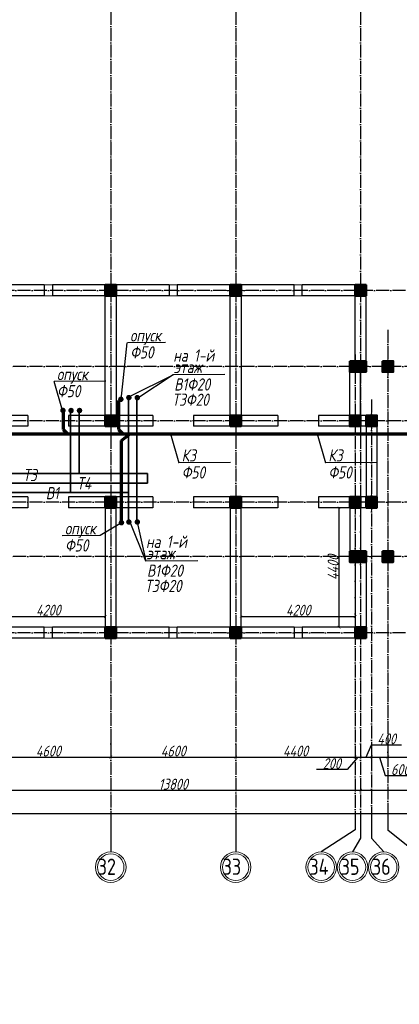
# Model space of a CAD drawing. Extents: x -4445 to 1909585, y 1860 to 289234.
# Tile 16 of 110: x 256287 to 270265, y 191713 to 227954. Entities that reach past the tile are written whole.
import ezdxf

# ---------------------------------------------------------------- set-up
doc = ezdxf.new("R2010")
doc.units = 0
doc.header["$LTSCALE"] = 0.5
doc.header["$MEASUREMENT"] = 0
doc.header["$PDMODE"] = 34
doc.header["$PDSIZE"] = 3
doc.linetypes.add('ACAD_ISO04W100', pattern=[30, 24, -3, 0, -3])
doc.layers.get('0').update_dxf_attribs({"linetype": 'CONTINUOUS', "lineweight": 18})
doc.layers.get('DEFPOINTS').update_dxf_attribs({"color": 2, "linetype": 'CONTINUOUS', "lineweight": 13})
doc.layers.add('kolonn', color=7, linetype='CONTINUOUS')
doc.layers.add('os', color=3, linetype='CONTINUOUS')
for name, color, linetype, lineweight in [('В1', 5, 'CONTINUOUS', 35), ('К1', 24, 'бытовая канализация', 70), ('Т3', 1, 'CONTINUOUS', 35), ('Т4', 6, 'CONTINUOUS', 35)]:
    doc.layers.add(name, color=color, linetype=linetype, lineweight=lineweight)
doc.styles.add('GOST', font='isocpeur.ttf')
doc.styles.add('Isocpeur', font='isocpeui.ttf', dxfattribs={"height": 250})
doc.styles.get("Standard").update_dxf_attribs({"font": 'spds.shx', "oblique": 15})
doc.styles.add('style1', font='isocpeui.ttf', dxfattribs={"height": 80})
doc.linetypes.add('бытовая канализация', pattern='A,5,-0.5,["К1",Standard,S=0.7,R=0,X=0,Y=-0.35],-2', length=7.5)
doc.dimstyles.new('ISO-25', dxfattribs={"dimtxt": 400, "dimasz": 100, "dimexe": 50, "dimexo": 50, "dimgap": 20, "dimtad": 1, "dimdec": 0, "dimtxsty": 'Standard', "dimblk": 'ARCHTICK', "dimcen": 20, "dimclrd": 1, "dimclre": 1, "dimadec": 0, "dimazin": 0, "dimtfac": 1, "dimtdec": 0, "dimtmove": 0, "dimatfit": 3, "dimldrblk": 'ARCHTICK', "dimfxl": 1, "dimarcsym": 0})

# ---------------------------------------------------------------- blocks, each defined once
blk = doc.blocks.new('ghsdd')
at = {"ltscale": 50}
h = blk.add_hatch(color=256, dxfattribs=at)
h.paths.add_polyline_path([(0, 200), (-200, 200), (-200, 0), (0, 0)])
h.paths.add_polyline_path([(200, 0), (200, 200), (0, 200), (0, 0)])
h.paths.add_polyline_path([(0, 0), (-200, 0), (-200, -200), (0, -200)])
h.paths.add_polyline_path([(0, 0), (0, -200), (200, -200), (200, 0)])
at = {"lineweight": 0}
for p, q in [((0, -374), (0, 374)), ((-374, 0), (374, 0))]:
    blk.add_line(p, q, dxfattribs=at)
at = {"lineweight": 50, "ltscale": 50}
blk.add_lwpolyline([(200, 200), (200, -200), (-200, -200), (-200, 200), (200, 200)], dxfattribs=at)
blk = doc.blocks.new('_ArchTick')
at = {"color": 0, "linetype": 'ByBlock', "const_width": 0.15}
blk.add_lwpolyline([(-0.5, -0.5), (0.5, 0.5)], dxfattribs=at)
blk = doc.blocks.new('*D2919')
at = {"color": 1, "lineweight": -2, "transparency": 16777216}
for p, q in [((255040, 201541), (255040, 200763)), ((259640, 201374), (259640, 200763)), ((255040, 200813), (259640, 200813))]:
    blk.add_line(p, q, dxfattribs=at)
at = {"layer": 'DEFPOINTS', "color": 0, "transparency": 16777216}
for p in [(255040, 201591), (259640, 201424), (259640, 200813)]:
    blk.add_point(p, dxfattribs=at)
at = {"color": 1, "lineweight": -2, "transparency": 16777216, "xscale": 100, "yscale": 100, "zscale": 100, "rotation": 180}
blk.add_blockref('_ArchTick', (255040, 200813), dxfattribs=at)
at = {"color": 1, "lineweight": -2, "transparency": 16777216, "xscale": 100, "yscale": 100, "zscale": 100}
blk.add_blockref('_ArchTick', (259640, 200813), dxfattribs=at)
at = {"color": 0, "transparency": 16777216, "insert": (257340, 201033), "char_height": 400, "attachment_point": 5}
blk.add_mtext('4600', dxfattribs=at)
blk = doc.blocks.new('*D2920')
at = {"color": 1, "lineweight": -2, "transparency": 16777216}
for p, q in [((259640, 201374), (259640, 200763)), ((264240, 201318), (264240, 200763)), ((259640, 200813), (264240, 200813))]:
    blk.add_line(p, q, dxfattribs=at)
at = {"layer": 'DEFPOINTS', "color": 0, "transparency": 16777216}
for p in [(259640, 201424), (264240, 201368), (264240, 200813)]:
    blk.add_point(p, dxfattribs=at)
at = {"color": 1, "lineweight": -2, "transparency": 16777216, "xscale": 100, "yscale": 100, "zscale": 100, "rotation": 180}
blk.add_blockref('_ArchTick', (259640, 200813), dxfattribs=at)
at = {"color": 1, "lineweight": -2, "transparency": 16777216, "xscale": 100, "yscale": 100, "zscale": 100}
blk.add_blockref('_ArchTick', (264240, 200813), dxfattribs=at)
at = {"color": 0, "transparency": 16777216, "insert": (261940, 201033), "char_height": 400, "attachment_point": 5}
blk.add_mtext('4600', dxfattribs=at)
blk = doc.blocks.new('*D2921')
at = {"color": 1, "lineweight": -2, "transparency": 16777216}
for p, q in [((264240, 201318), (264240, 200763)), ((268640, 201235), (268640, 200763)), ((264240, 200813), (268640, 200813))]:
    blk.add_line(p, q, dxfattribs=at)
at = {"layer": 'DEFPOINTS', "color": 0, "transparency": 16777216}
for p in [(264240, 201368), (268640, 201285), (268640, 200813)]:
    blk.add_point(p, dxfattribs=at)
at = {"color": 1, "lineweight": -2, "transparency": 16777216, "xscale": 100, "yscale": 100, "zscale": 100, "rotation": 180}
blk.add_blockref('_ArchTick', (264240, 200813), dxfattribs=at)
at = {"color": 1, "lineweight": -2, "transparency": 16777216, "xscale": 100, "yscale": 100, "zscale": 100}
blk.add_blockref('_ArchTick', (268640, 200813), dxfattribs=at)
at = {"color": 0, "transparency": 16777216, "insert": (266440, 201033), "char_height": 400, "attachment_point": 5}
blk.add_mtext('4400', dxfattribs=at)
blk = doc.blocks.new('*D2922')
at = {"color": 1, "lineweight": -2, "transparency": 16777216}
for p, q in [((268640, 201235), (268640, 200763)), ((268840, 201264), (268840, 200763)), ((268740, 200813), (268346, 200353)), ((268640, 200813), (268840, 200813)), ((268346, 200353), (267210, 200353))]:
    blk.add_line(p, q, dxfattribs=at)
at = {"layer": 'DEFPOINTS', "color": 0, "transparency": 16777216}
for p in [(268640, 201285), (268840, 201314), (268840, 200813)]:
    blk.add_point(p, dxfattribs=at)
at = {"color": 1, "lineweight": -2, "transparency": 16777216, "xscale": 100, "yscale": 100, "zscale": 100, "rotation": 180}
blk.add_blockref('_ArchTick', (268640, 200813), dxfattribs=at)
at = {"color": 1, "lineweight": -2, "transparency": 16777216, "xscale": 100, "yscale": 100, "zscale": 100}
blk.add_blockref('_ArchTick', (268840, 200813), dxfattribs=at)
at = {"color": 0, "transparency": 16777216, "insert": (267778, 200573), "char_height": 400, "attachment_point": 5}
blk.add_mtext('200', dxfattribs=at)
blk = doc.blocks.new('*D2923')
at = {"color": 1, "lineweight": -2, "transparency": 16777216}
for p, q in [((268840, 201264), (268840, 200763)), ((269040, 200813), (269244, 201262)), ((269240, 201307), (269240, 200763)), ((269244, 201262), (270344, 201262)), ((268840, 200813), (269240, 200813))]:
    blk.add_line(p, q, dxfattribs=at)
at = {"layer": 'DEFPOINTS', "color": 0, "transparency": 16777216}
for p in [(268840, 201314), (269240, 201357), (269240, 200813)]:
    blk.add_point(p, dxfattribs=at)
at = {"color": 1, "lineweight": -2, "transparency": 16777216, "xscale": 100, "yscale": 100, "zscale": 100, "rotation": 180}
blk.add_blockref('_ArchTick', (268840, 200813), dxfattribs=at)
at = {"color": 1, "lineweight": -2, "transparency": 16777216, "xscale": 100, "yscale": 100, "zscale": 100}
blk.add_blockref('_ArchTick', (269240, 200813), dxfattribs=at)
at = {"color": 0, "transparency": 16777216, "insert": (269794, 201482), "char_height": 400, "attachment_point": 5}
blk.add_mtext('400', dxfattribs=at)
blk = doc.blocks.new('*D2924')
at = {"color": 1, "lineweight": -2, "transparency": 16777216}
for p, q in [((269240, 201307), (269240, 200763)), ((269840, 201336), (269840, 200763)), ((269240, 200813), (269840, 200813)), ((269540, 200813), (269744, 200133)), ((269744, 200133), (270846, 200133))]:
    blk.add_line(p, q, dxfattribs=at)
at = {"layer": 'DEFPOINTS', "color": 0, "transparency": 16777216}
for p in [(269240, 201357), (269840, 201386), (269840, 200813)]:
    blk.add_point(p, dxfattribs=at)
at = {"color": 1, "lineweight": -2, "transparency": 16777216, "xscale": 100, "yscale": 100, "zscale": 100, "rotation": 180}
blk.add_blockref('_ArchTick', (269240, 200813), dxfattribs=at)
at = {"color": 1, "lineweight": -2, "transparency": 16777216, "xscale": 100, "yscale": 100, "zscale": 100}
blk.add_blockref('_ArchTick', (269840, 200813), dxfattribs=at)
at = {"color": 0, "transparency": 16777216, "insert": (270295, 200353), "char_height": 400, "attachment_point": 5}
blk.add_mtext('600', dxfattribs=at)
blk = doc.blocks.new('*D2925')
at = {"color": 1, "lineweight": -2, "transparency": 16777216}
for p, q in [((269840, 201336), (269840, 200763)), ((276840, 201360), (276840, 200763)), ((269840, 200813), (276840, 200813))]:
    blk.add_line(p, q, dxfattribs=at)
at = {"layer": 'DEFPOINTS', "color": 0, "transparency": 16777216}
for p in [(269840, 201386), (276840, 201410), (276840, 200813)]:
    blk.add_point(p, dxfattribs=at)
at = {"color": 1, "lineweight": -2, "transparency": 16777216, "xscale": 100, "yscale": 100, "zscale": 100, "rotation": 180}
blk.add_blockref('_ArchTick', (269840, 200813), dxfattribs=at)
at = {"color": 1, "lineweight": -2, "transparency": 16777216, "xscale": 100, "yscale": 100, "zscale": 100}
blk.add_blockref('_ArchTick', (276840, 200813), dxfattribs=at)
at = {"color": 0, "transparency": 16777216, "insert": (273340, 201033), "char_height": 400, "attachment_point": 5}
blk.add_mtext('7000', dxfattribs=at)
blk = doc.blocks.new('*D3000')
at = {"color": 1, "lineweight": -2, "transparency": 16777216}
for p, q in [((255040, 200005), (255040, 199545)), ((268840, 199906), (268840, 199545)), ((255040, 199595), (268840, 199595))]:
    blk.add_line(p, q, dxfattribs=at)
at = {"layer": 'DEFPOINTS', "color": 0, "transparency": 16777216}
for p in [(255040, 200055), (268840, 199956), (268840, 199595)]:
    blk.add_point(p, dxfattribs=at)
at = {"color": 1, "lineweight": -2, "transparency": 16777216, "xscale": 100, "yscale": 100, "zscale": 100, "rotation": 180}
blk.add_blockref('_ArchTick', (255040, 199595), dxfattribs=at)
at = {"color": 1, "lineweight": -2, "transparency": 16777216, "xscale": 100, "yscale": 100, "zscale": 100}
blk.add_blockref('_ArchTick', (268840, 199595), dxfattribs=at)
at = {"color": 0, "transparency": 16777216, "insert": (261940, 199815), "char_height": 400, "attachment_point": 5}
blk.add_mtext('13800', dxfattribs=at)
blk = doc.blocks.new('*D3001')
at = {"color": 1, "lineweight": -2, "transparency": 16777216}
for p, q in [((276840, 200064), (276840, 199545)), ((268840, 199906), (268840, 199545)), ((268840, 199595), (276840, 199595))]:
    blk.add_line(p, q, dxfattribs=at)
at = {"layer": 'DEFPOINTS', "color": 0, "transparency": 16777216}
for p in [(276840, 200114), (268840, 199956), (276840, 199595)]:
    blk.add_point(p, dxfattribs=at)
at = {"color": 1, "lineweight": -2, "transparency": 16777216, "xscale": 100, "yscale": 100, "zscale": 100, "rotation": 180}
blk.add_blockref('_ArchTick', (268840, 199595), dxfattribs=at)
at = {"color": 1, "lineweight": -2, "transparency": 16777216, "xscale": 100, "yscale": 100, "zscale": 100}
blk.add_blockref('_ArchTick', (276840, 199595), dxfattribs=at)
at = {"color": 0, "transparency": 16777216, "insert": (272840, 199815), "char_height": 400, "attachment_point": 5}
blk.add_mtext('8000', dxfattribs=at)
blk = doc.blocks.new('*D3002')
at = {"color": 1, "lineweight": -2, "transparency": 16777216}
for p, q in [((201240, 198773), (201240, 198670)), ((276840, 198720), (201240, 198720)), ((276840, 198773), (276840, 198670))]:
    blk.add_line(p, q, dxfattribs=at)
at = {"layer": 'DEFPOINTS', "color": 0, "transparency": 16777216}
for p in [(201240, 198823), (201240, 198720), (276840, 198823)]:
    blk.add_point(p, dxfattribs=at)
at = {"color": 1, "lineweight": -2, "transparency": 16777216, "xscale": 100, "yscale": 100, "zscale": 100, "rotation": 180}
blk.add_blockref('_ArchTick', (201240, 198720), dxfattribs=at)
at = {"color": 1, "lineweight": -2, "transparency": 16777216, "xscale": 100, "yscale": 100, "zscale": 100}
blk.add_blockref('_ArchTick', (276840, 198720), dxfattribs=at)
at = {"color": 0, "transparency": 16777216, "insert": (239040, 198960), "char_height": 400, "attachment_point": 5}
blk.add_mtext('75600', dxfattribs=at)
blk = doc.blocks.new('*D2426')
at = {"color": 1, "lineweight": -2, "transparency": 16777216}
for p, q in [((268018, 209990), (267996, 209990)), ((268046, 205590), (268046, 209990)), ((268018, 205590), (267996, 205590))]:
    blk.add_line(p, q, dxfattribs=at)
at = {"layer": 'DEFPOINTS', "color": 0, "transparency": 16777216}
for p in [(268046, 209990), (268068, 209990), (268068, 205590)]:
    blk.add_point(p, dxfattribs=at)
at = {"color": 1, "lineweight": -2, "transparency": 16777216, "xscale": 100, "yscale": 100, "zscale": 100}
for p, rotation in [((268046, 209990), 90), ((268046, 205590), 270)]:
    blk.add_blockref('_ArchTick', p, dxfattribs=dict(at, rotation=rotation))
at = {"color": 0, "transparency": 16777216, "insert": (267826, 207790), "char_height": 400, "attachment_point": 5, "rotation": 90}
blk.add_mtext('4400', dxfattribs=at)
blk = doc.blocks.new('*D2428')
at = {"color": 1, "lineweight": -2, "transparency": 16777216}
for p, q in [((264440, 205752), (264440, 206035)), ((264440, 205985), (268640, 205985)), ((268640, 206036), (268640, 205935))]:
    blk.add_line(p, q, dxfattribs=at)
at = {"layer": 'DEFPOINTS', "color": 0, "transparency": 16777216}
for p in [(268640, 206086), (268640, 205985), (264440, 205702)]:
    blk.add_point(p, dxfattribs=at)
at = {"color": 1, "lineweight": -2, "transparency": 16777216, "xscale": 100, "yscale": 100, "zscale": 100, "rotation": 180}
blk.add_blockref('_ArchTick', (264440, 205985), dxfattribs=at)
at = {"color": 1, "lineweight": -2, "transparency": 16777216, "xscale": 100, "yscale": 100, "zscale": 100}
blk.add_blockref('_ArchTick', (268640, 205985), dxfattribs=at)
at = {"color": 0, "transparency": 16777216, "insert": (266540, 206220), "char_height": 400, "attachment_point": 5}
blk.add_mtext('4200', dxfattribs=at)
blk = doc.blocks.new('*D2429')
at = {"color": 1, "lineweight": -2, "transparency": 16777216}
for p, q in [((255240, 205752), (255240, 206035)), ((255240, 205985), (259440, 205985)), ((259440, 206036), (259440, 205935))]:
    blk.add_line(p, q, dxfattribs=at)
at = {"layer": 'DEFPOINTS', "color": 0, "transparency": 16777216}
for p in [(259440, 206086), (259440, 205985), (255240, 205702)]:
    blk.add_point(p, dxfattribs=at)
at = {"color": 1, "lineweight": -2, "transparency": 16777216, "xscale": 100, "yscale": 100, "zscale": 100, "rotation": 180}
blk.add_blockref('_ArchTick', (255240, 205985), dxfattribs=at)
at = {"color": 1, "lineweight": -2, "transparency": 16777216, "xscale": 100, "yscale": 100, "zscale": 100}
blk.add_blockref('_ArchTick', (259440, 205985), dxfattribs=at)
at = {"color": 0, "transparency": 16777216, "insert": (257340, 206220), "char_height": 400, "attachment_point": 5}
blk.add_mtext('4200', dxfattribs=at)

msp = doc.modelspace()

# ---------------------------------------------------------------- linework, layer by layer
at = {"lineweight": 30}
for p, q in [((257189.606, 218190.297), (252889.606, 218190.297)), ((257189.606, 218190.297), (257189.606, 217790.297)), ((261789.606, 218190.297), (257489.606, 218190.297)), ((257489.606, 218190.297), (257489.606, 217790.297)), ((261789.606, 218190.297), (261789.606, 217790.297)), ((262089.606, 218190.297), (262089.606, 217790.297)), ((266389.606, 218190.297), (262089.606, 218190.297)), ((266389.606, 217790.297), (266389.606, 218190.297)), ((269039.606, 218190.297), (266689.606, 218190.297)), ((266689.606, 217790.297), (266689.606, 218190.297)), ((269039.606, 214990.297), (269039.606, 218190.297)), ((257189.606, 217790.297), (252889.606, 217790.297)), ((259439.606, 217790.297), (257489.606, 217790.297)), ((259439.606, 213390.297), (259439.606, 217790.297)), ((261789.606, 217790.297), (259839.606, 217790.297)), ((259839.606, 217790.297), (259839.606, 213390.297)), ((264039.606, 217790.297), (262089.606, 217790.297)), ((264039.606, 213390.297), (264039.606, 217790.297)), ((264439.606, 217790.297), (264439.606, 213390.297)), ((266389.606, 217790.297), (264439.606, 217790.297)), ((268639.606, 217790.297), (266689.606, 217790.297)), ((268639.606, 215390.297), (268639.606, 217790.297)), ((268639.606, 215390.297), (268439.606, 215390.297)), ((268439.606, 213390.297), (268439.606, 215390.297)), ((269039.606, 214990.297), (268839.606, 214990.297)), ((268839.606, 213390.297), (268839.606, 214990.297)), ((256589.606, 213390.297), (255239.606, 213390.297)), ((256589.606, 213390.297), (256589.606, 212990.297)), ((258089.606, 213390.297), (258089.606, 212990.297)), ((259439.606, 213390.297), (258089.606, 213390.297)), ((261189.606, 213390.297), (259839.606, 213390.297)), ((261189.606, 213390.297), (261189.606, 212990.297)), ((262689.606, 213390.297), (262689.606, 212990.297)), ((264039.606, 213390.297), (262689.606, 213390.297)), ((265789.606, 213390.297), (264439.606, 213390.297)), ((265789.606, 213390.297), (265789.606, 212990.297)), ((268439.606, 213390.297), (267289.606, 213390.297)), ((267289.606, 213390.297), (267289.606, 212990.297)), ((269439.606, 213390.297), (268839.606, 213390.297)), ((269439.606, 213390.297), (269439.606, 209990.297)), ((256589.606, 212990.297), (253489.606, 212990.297)), ((261189.606, 212990.297), (258089.606, 212990.297)), ((265789.606, 212990.297), (262689.606, 212990.297)), ((269039.606, 212990.297), (267289.606, 212990.297)), ((269039.606, 212990.297), (269039.606, 210390.297)), ((256589.606, 210390.297), (253489.606, 210390.297)), ((256589.606, 210390.297), (256589.606, 209990.297)), ((258089.606, 210390.297), (258089.606, 209990.297)), ((261189.606, 210390.297), (258089.606, 210390.297)), ((261189.606, 210390.297), (261189.606, 209990.297)), ((265789.606, 210390.297), (262689.606, 210390.297)), ((262689.606, 210390.297), (262689.606, 209990.297)), ((265789.606, 210390.297), (265789.606, 209990.297)), ((269039.606, 210390.297), (267289.606, 210390.297)), ((267289.606, 210390.297), (267289.606, 209990.297)), ((256589.606, 209990.297), (255239.606, 209990.297)), ((259439.606, 209990.297), (258089.606, 209990.297)), ((259439.606, 209990.297), (259439.606, 205590.297)), ((261189.606, 209990.297), (259839.606, 209990.297)), ((259839.606, 205590.297), (259839.606, 209990.297)), ((264039.606, 209990.297), (262689.606, 209990.297)), ((264039.606, 209990.297), (264039.606, 205590.297)), ((265789.606, 209990.297), (264439.606, 209990.297)), ((264439.606, 205590.297), (264439.606, 209990.297)), ((268439.606, 209990.297), (267289.606, 209990.297)), ((268439.606, 209990.297), (268439.606, 207990.297)), ((268839.606, 209990.297), (268839.606, 208390.297)), ((269439.606, 209990.297), (268839.606, 209990.297)), ((269039.606, 208390.297), (268839.606, 208390.297)), ((269039.606, 208390.297), (269039.606, 205190.297)), ((268639.606, 207990.297), (268439.606, 207990.297)), ((268639.606, 207990.297), (268639.606, 205590.297)), ((257189.606, 205590.297), (254839.606, 205590.297)), ((257189.606, 205190.297), (257189.606, 205590.297)), ((257489.606, 205190.297), (257489.606, 205590.297)), ((261789.606, 205590.297), (257489.606, 205590.297)), ((261789.606, 205190.297), (261789.606, 205590.297)), ((262089.606, 205190.297), (262089.606, 205590.297)), ((266389.606, 205590.297), (262089.606, 205590.297)), ((266389.606, 205590.297), (266389.606, 205190.297)), ((268639.606, 205590.297), (266689.606, 205590.297)), ((266689.606, 205590.297), (266689.606, 205190.297)), ((257189.606, 205190.297), (255239.606, 205190.297)), ((261789.606, 205190.297), (257489.606, 205190.297)), ((266389.606, 205190.297), (262089.606, 205190.297)), ((269039.606, 205190.297), (266689.606, 205190.297))]:
    msp.add_line(p, q, dxfattribs=at)
for p, q in [((257489.606, 218190.297), (257189.606, 218190.297)), ((261789.606, 218190.297), (262089.606, 218190.297)), ((266689.606, 218190.297), (266389.606, 218190.297)), ((257189.606, 217790.297), (257489.606, 217790.297)), ((262089.606, 217790.297), (261789.606, 217790.297)), ((266389.606, 217790.297), (266689.606, 217790.297)), ((257189.606, 205590.297), (257489.606, 205590.297)), ((261789.606, 205590.297), (262089.606, 205590.297)), ((266389.606, 205590.297), (266689.606, 205590.297)), ((257489.606, 205190.297), (257189.606, 205190.297)), ((262089.606, 205190.297), (261789.606, 205190.297)), ((266689.606, 205190.297), (266389.606, 205190.297))]:
    msp.add_line(p, q)
at = {"layer": 'os', "color": 3, "linetype": 'ACAD_ISO04W100', "ltscale": 40}
for p, q in [((259639.606, 260046.548), (259639.606, 198822.831)), ((264239.606, 260046.548), (264239.606, 198822.831)), ((268839.606, 260046.548), (268839.606, 198822.831)), ((270492.658, 217990.297), (193189.683, 217990.297)), ((269839.606, 216533.339), (269839.606, 198822.831)), ((268639.606, 215627.54), (268639.606, 198822.831)), ((278132.848, 215190.297), (193189.683, 215190.297)), ((269239.606, 213978.406), (269239.606, 198822.831)), ((278132.848, 213190.297), (193189.683, 213190.297)), ((278132.848, 210190.297), (193189.683, 210190.297)), ((278132.848, 208190.297), (193189.683, 208190.297)), ((270492.658, 205390.297), (193189.683, 205390.297))]:
    msp.add_line(p, q, dxfattribs=at)
at = {"layer": 'os', "color": 0}
for p, q in [((259639.606, 198822.831), (259639.606, 197322.831)), ((264239.606, 198822.831), (264239.606, 197322.831)), ((268639.606, 198822.831), (268639.606, 198133.639)), ((268839.606, 198822.831), (268839.606, 197828.073)), ((269239.606, 198822.831), (269239.606, 197828.073)), ((269839.606, 198822.831), (269839.606, 198120.353))]:
    msp.add_line(p, q, dxfattribs=at)
for points in [[(268639.606, 198133.639), (267389.606, 197322.831)], [(270839.606, 197322.831), (269839.606, 198120.353)], [(268839.606, 197828.073), (268539.606, 197322.831)], [(269689.606, 197322.831), (269239.606, 197828.073)]]:
    msp.add_lwpolyline(points, dxfattribs=at)
at = {"layer": 'os', "color": 0, "lineweight": 0}
for centre, radius in [((259639.606, 196760.331), 562.5), ((259639.606, 196760.331), 487.5), ((264239.606, 196760.331), 562.5), ((264239.606, 196760.331), 487.5), ((267389.606, 196760.331), 562.5), ((267389.606, 196760.331), 487.5), ((268539.606, 196760.331), 562.5), ((268539.606, 196760.331), 487.5), ((269689.606, 196760.331), 562.5), ((269689.606, 196760.331), 487.5)]:
    msp.add_circle(centre, radius, dxfattribs=at)
at = {"layer": 'В1'}
for p, q in [((260288.629, 214011.662), (260288.629, 209479.535)), ((258160.932, 213536.155), (258160.932, 210547.446)), ((210442.35, 210547.446), (260319.449, 210547.446))]:
    msp.add_line(p, q, dxfattribs=at)
at = {"layer": 'В1', "const_width": 100}
for points in [[(260257.103, 214043.741, 1), (260357.103, 214043.741, 1)], [(258129.406, 213568.234, 1), (258229.406, 213568.234, 1)], [(260257.103, 209464.942, 1), (260357.103, 209464.942, 1)]]:
    msp.add_lwpolyline(points, format="xyb", close=True, dxfattribs=at)
at = {"layer": 'К1', "color": 18, "lineweight": 25, "true_color": 0x000000}
for p, q in [((260019.606, 213977.351), (260244.029, 216063.129)), ((261653.255, 216074.086), (260254.426, 216063.209)), ((259455.103, 214651.117), (257560.155, 214636.384)), ((257866.576, 213573.272), (257560.155, 214636.384)), ((260332.091, 214087.049), (261938.591, 214883.21)), ((261938.591, 214883.21), (260605.311, 213995.304)), ((263845.636, 214894.086), (261938.591, 214883.21)), ((261844.731, 212706.335), (262150.619, 211645.073)), ((267244.731, 212706.335), (267550.619, 211645.073)), ((264045.567, 211659.807), (262150.619, 211645.073)), ((269445.567, 211659.807), (267550.619, 211645.073)), ((260034.372, 209440.595), (259252.792, 208970.088)), ((260935.742, 208028.041), (260357.103, 209464.942)), ((260617.713, 209464.942), (260935.742, 208028.041)), ((259252.792, 208970.088), (257853.964, 208959.212)), ((262842.787, 208038.917), (260935.742, 208028.041))]:
    msp.add_line(p, q, dxfattribs=at)
at = {"layer": 'К1'}
for p, q in [((259928.964, 213933.223), (259928.964, 212866.886)), ((257892.021, 213553.297), (257892.021, 212866.886)), ((257892.021, 212866.886), (258047.313, 212706.335)), ((259928.964, 212866.886), (260084.256, 212706.335)), ((260040.689, 212466.525), (260359.571, 212707.693)), ((260040.689, 209454.59), (260040.689, 212466.525))]:
    msp.add_line(p, q, dxfattribs=at)
at = {"layer": 'К1', "ltscale": 500}
msp.add_line((249784.907, 212706.335), (283062.97, 212706.335), dxfattribs=at)
at = {"layer": 'К1', "const_width": 100}
for points in [[(259961.78, 213981.328, 1), (260061.78, 213981.328, 1)], [(257830.212, 213571.288, 1), (257930.212, 213571.288, 1)], [(259984.372, 209440.595, 1), (260084.372, 209440.595, 1)]]:
    msp.add_lwpolyline(points, format="xyb", close=True, dxfattribs=at)
at = {"layer": 'Т3'}
for p, q in [((260605.311, 214039.719), (260605.311, 209479.535)), ((258477.614, 213564.212), (258477.614, 211250.226)), ((210705.057, 211250.226), (260989.063, 211250.226)), ((210705.057, 211250.226), (260047.252, 211250.226)), ((210705.057, 211250.226), (259763.712, 211250.226)), ((260989.063, 211250.226), (260994.682, 210891.665))]:
    msp.add_line(p, q, dxfattribs=at)
at = {"layer": 'Т3', "const_width": 100}
for points in [[(260567.713, 214043.741, 1), (260667.713, 214043.741, 1)], [(258440.016, 213568.234, 1), (258540.016, 213568.234, 1)], [(260567.713, 209464.942, 1), (260667.713, 209464.942, 1)]]:
    msp.add_lwpolyline(points, format="xyb", close=True, dxfattribs=at)
at = {"layer": 'Т4'}
msp.add_line((212721.4, 210891.665, 1540), (260994.682, 210891.665), dxfattribs=at)

# ---------------------------------------------------------------- block references
at = {"layer": 'kolonn', "xscale": -1}
for p in [(259639.606, 217990.297), (259639.606, 217990.297), (264239.606, 217990.297), (264239.606, 217990.297), (268839.606, 217990.297), (268639.606, 215190.297), (268839.606, 215190.297), (269839.606, 215190.297), (259639.606, 213190.297), (264239.606, 213190.297), (268639.606, 213190.297), (269239.606, 213190.297), (259639.606, 210190.297), (264239.606, 210190.297), (268639.606, 210190.297), (269239.606, 210190.297), (268639.606, 208190.297), (268839.606, 208190.297), (269839.606, 208190.297), (259639.606, 205390.297), (264239.606, 205390.297), (268839.606, 205390.297), (268839.606, 205390.297)]:
    msp.add_blockref('ghsdd', p, dxfattribs=at)

# ---------------------------------------------------------------- texts
at = {"style": 'style1', "width": 0.8}
for s, p in [('опуск', (260354.017, 216109.747)), ('Ф50', (260357.858, 215483.144)), ('на 1-й ', (261942.75, 215367.587)), ('этаж', (261959.824, 214948.06)), ('опуск', (257659.745, 214682.922)), ('В1Ф20', (261976.665, 214303.144)), ('Ф50', (257663.586, 214056.318)), ('Т3Ф20', (261900.673, 213741.306)), ('К3', (262250.21, 211691.611)), ('К3', (267650.21, 211691.611)), ('Т3', (256412.816, 210970.289)), ('Ф50', (262254.051, 211065.007)), ('Ф50', (267654.051, 211065.007)), ('Т4', (258396.398, 210667.755)), ('В1', (257248.412, 210302.25)), ('опуск', (257953.554, 209005.75)), ('Ф50', (257957.395, 208379.147)), ('на 1-й ', (260939.901, 208512.419)), ('этаж', (260956.974, 208092.891)), ('В1Ф20', (260973.815, 207447.976)), ('Т3Ф20', (260897.824, 206886.137))]:
    msp.add_text(s, height=449.2125, dxfattribs=at).set_placement(p)
at = {"ltscale": 50}
for s, p in [('32', (259160.607, 196476.673)), ('33', (263760.607, 196476.673)), ('34', (266956.104, 196476.673)), ('35', (268106.104, 196476.673)), ('36', (269256.104, 196476.673))]:
    msp.add_text(s, height=600, dxfattribs=at).set_placement(p)
at = {"color": 7, "lineweight": 50, "char_height": 250, "attachment_point": 4, "style": 'Isocpeur'}
for s, insert, width in [('\\pi697.72727;{\\C0;Ведомость рабочих чертежей основного \\P\\pi3150.85227;комплекта}', (137865.356, 214414.276), 8000), ('\\pi1404.07197;{\\C0;Ведомость ссылочных чертежей }', (138386.954, 206108.948), 8000), ('\\pi2991.4444;{\\C0;Ссылочные документы}', (139553.599, 203614.276), 9505.04788), ('\\pi1614.42682;{\\C0;ШНК 2.04.01-2022}', (133558.647, 202789.276), 5994.95212), ('\\pi2752.61864;{\\C0;Прилагаемые документы}', (139553.599, 201264.584), 9505.04788), ('\\pi464.36106;{\\C0;Спецификация оборудования, изделий и материалов}', (139553.599, 200445.162), 9505.04788), ('\\pi463.87384;{\\C0;на 4 листах}', (149058.647, 200429.873), 2960.51284), ('\\pi163.06818;{\\C0;Основные показатели систем водоснабжения и \\P\\pi2964.29924;канализации}', (139390.71, 198649.49), 8000), ('\\pi1511.83712;{\\C0;Расчетный расход}', (140598.134, 196925.739), 6000), ('\\pi700.56818;{\\C0;Требуемое \\P\\pi779.82955;давление \\P\\pi343.93939;на вводе, МПа}', (137598.134, 196325.739), 3000), ('\\pi281.74242;{\\W0.8;\\C0;Установленная \\P\\pi634.69697;мощность \\P\\pi290.98485;электродвига-\\P\\pi871.74242;телей}', (146598.134, 196325.739), 2500), ('\\pi13.86364;{\\W0.8;\\C0;при пожаре\\P\\pi525.90909;л/с}', (145098.134, 195925.739), 1500), ('\\pi460.22727;{\\C0;7,63}', (142098.134, 193370.739), 1500)]:
    msp.add_mtext(s, dxfattribs=dict(at, insert=insert, width=width))
at = {"ltscale": 100, "insert": (152636, 214359.8), "char_height": 250, "width": 19702, "attachment_point": 1, "line_spacing_factor": 0.85, "style": 'GOST'}
msp.add_mtext('\\pi1800;Проект разработан на основании чертежей АС и расстановки технологического оборудования, с учетом требований соответствующих нормативных документов, задания на проектирования и технических условий №270/4-1729  от 16.06.2023 года, выданных АО "Тошкент шахар сув таъминоты"\\PИсходные данные:\\P\\pi0;^I^I^IТехническо-экономические показатели:\\P1.^I Площадь застройки -{\\fISOCPEUR|b0|i1|c204|p34;2852,84}  м2\\P2.^IСтроительный объём  -20360.80 м3\\P3.^IПросадочность - I типа\\P4.^IСейсмичность - 8 баллов\\P^I^I^IПожарная безопасность:\\P1.^IКласс ответственности здания......................................................II\\P2.^IСтепень огнестойкости здания......................................................II\\P3.^IКласс по функциональной пожарной опасности.....................Ф1.1\\P\\pi1800;Проектом предусмотрено строительство системы водоснабжения и водоотведения.{\\C1;\\P}^I^I{\\LХолодное водоснабжение.}\\P\\pi0;^IХолодное водоснабжение принято хозяйственно-питьевое Источником хозяйственно бытового водопровода служит  наружная сеть водопровода. \\P^IГарантированный напор - 1,0 атм.\\P^IХолодное водоснабжение принято хозяйственно-питьевое с отдельной противопожарной линией. Количество вводов - один. Хозяйственно-бытовая сеть водоснабжения - тупиковая. Ввод выполняется из оцинкованных стальных обыкновенных водогазопроводных труб ∅50 мм по ГОСТ 3262-75. \\P^IМагистральный трубопровод (лежак),  стояки и подводки воды к санитарно-техническим приборам выполняются из полипропиленовых труб PP-R PN10. Магистральный трубопровод прокладываются под потолком техподполья. Стояки прокладываются скрыто в шахтах совместно со стояками канализации. Подводка труб к сан-тех приборам выполняется скрыто в штробах. Каждый стояк и поэтажное ответвление имеет свою запорную арматуру. Перед заделкой штроб необходимо провести гидравлическое испытание трубопроводов.\\P^IДля учета водопотребления установлен ультразвуковой счетчик воды с модулем передачи данных.\\P^I^I{\\LПротивопожарный водопровод. \\P}^IПротивопожарная сеть - принята тупиковой. Противопожарный водопровод выполняется из стальных электросварных труб ∅57мм мм.  Внутреннее пожаротушение осуществляется пожарными кранами ∅50 мм, диаметр спрыска наконечника пожарного ствола - 16 мм, длина рукавов - 20 м. Пожарные краны размещаются в специальных шкафах навесного ШПК-320Н и встраиваемого типа ШПК-320В размерами 1300х540х300 (ВхШхГ). Каждый пожарный шкаф оснащается двумя порошковыми огнетушителями ОП-5.\\P^IРасход воды на внутреннее пожаротушение составляет в одну струю по 2,6 л/сек. \\P^IСтальные трубопроводы окрашиваются масляной краской за 2 раза. \\P^IРасход воды на наружнее пожаротушение составляет 20 л/сек и осуществляется от пожарных гидрантов существующей городской сети водопровода.\\P^I^I{\\LГорячее водоснабжение. }\\P^IГорячее водоснабжение принято циркуляционным - от вертикальных накопительных бойлеров косвенного нагрева с контуром подключения солнечных коллекторов. Основным источником тепла для бойлеров ГВС служит тепловая сеть. Трубопроводы горячего водоснабжения выполняются из и PP-RCT труб  PN20. Магистральные циркуляционные трубопроводы прокладываются открыто под потолком цокольного этажа. Подводки к сан-тех приборам прокладываются аналогично подводящим трубопроводам холодного водоснабжения. Альтернативным источником тепла для бойлеров в теплое время года и в ясную погоду служат солнечные коллекторы, устанавливаемые на кровле здания. Монтаж и точный угол наклона коллекторов выполнить по требованиям изготовителя водонагревателей. Допускается установка коллекторов отличной от проекта в соответствии с требованиями завода- изготовителя. Трубопроводы теплоснабжения выполняются из медных труб. \\P^IТеплоносителем для солнечных коллекторов служит водный раствор гликоля (антифриз). нормальной работы контура теплоснабжения и горячего водоснабжения устанавливаются циркуляционные насосы (1 раб. 1 резервный), а также контроллер управления гелиосистемой.\\P^IВсе трубопроводы, прокладываемые по чердаку, а также трубопроводны горячего водоснабжения и циркуляции (за исключение подводок к сантехприборам) покрваются теплоизоячцйионными материалами.\\P^I^I{\\LКанализация}\\P^IВ проекте принята самотёчная система хозяйственно-бытовой канализации. Внутренние сети канализации К1 выполняются из безнапорных полипропиленовых труб ∅50-110мм. Трубы канализации прокладываются под потолком цокольного этажа, а также частично открыто по стенам. \\P^IСтояки прокладываются в шахтах. Все санитарно-технические приборы оборудуются гидравлическими затворам - сифонами. \\P^IВыпуски канализации  выводятся к смотровым колодцам.\\P^IРасчетные расходы определены согласно ШНК 2.04.01-2022. "Внутренний водопровод и канализация зданий."  ', dxfattribs=at)

# ---------------------------------------------------------------- dimensions: what is measured, and where the dimension line sits
for base, p1, p2, angle, picture, middle in [((268046.356, 209990.297), (268067.587, 205590.297), (268067.587, 209990.297), 90, '*D2426', (267826.356, 207790.297)), ((259439.606, 205984.627), (255239.606, 205701.673), (259439.606, 206085.569), 180, '*D2429', (257339.606, 206220.12)), ((268639.606, 205984.627), (264439.606, 205701.673), (268639.606, 206085.569), 180, '*D2428', (266539.606, 206220.12))]:
    dim = msp.add_linear_dim(base=base, p1=p1, p2=p2, angle=angle, dimstyle='ISO-25')
    dim.commit()
    dim.dimension.update_dxf_attribs({"geometry": picture, "text_midpoint": middle})
for base, p1, p2, picture, middle in [((259639.606, 200813.483), (255039.606, 201590.624), (259639.606, 201423.513), '*D2919', (257339.606, 201033.483)), ((264239.606, 200813.483), (259639.606, 201423.513), (264239.606, 201367.843), '*D2920', (261939.606, 201033.483)), ((268639.606, 200813.483), (264239.606, 201367.843), (268639.606, 201285.278), '*D2921', (266439.606, 201033.483)), ((269839.606, 200813.483), (269239.606, 201357.125), (269839.606, 201385.863), '*D2924', (269763.606, 200353.483)), ((276839.606, 200813.483), (269839.606, 201385.863), (276839.606, 201410.394), '*D2925', (273339.606, 201033.483)), ((268839.606, 199594.972), (255039.606, 200054.84), (268839.606, 199955.591), '*D3000', (261939.606, 199814.972)), ((276839.606, 199594.972), (268839.606, 199955.591), (276839.606, 200113.716), '*D3001', (272839.606, 199814.972))]:
    dim = msp.add_linear_dim(base=base, p1=p1, p2=p2, dimstyle='ISO-25', override={"dimtmove": 1})
    dim.commit()
    dim.dimension.update_dxf_attribs({"geometry": picture, "text_midpoint": middle})
for base, p1, p2, picture, middle in [((269239.606, 200813.483), (268839.606, 201314.017), (269239.606, 201357.125), '*D2923', (269263.606, 201261.59)), ((268839.606, 200813.483), (268639.606, 201285.278), (268839.606, 201314.017), '*D2922', (268325.899, 200353.483))]:
    dim = msp.add_linear_dim(base=base, p1=p1, p2=p2, dimstyle='ISO-25', override={"dimtmove": 1})
    dim.commit()
    dim.dimension.update_dxf_attribs({"geometry": picture, "text_midpoint": middle, "dimtype": 160})
dim = msp.add_linear_dim(base=(201239.606, 198720.335), p1=(276839.606, 198822.831), p2=(201239.606, 198822.831), dimstyle='ISO-25')
dim.commit()
dim.dimension.update_dxf_attribs({"geometry": '*D3002', "text_midpoint": (239039.606, 198960.194)})

doc.saveas('drawing.dxf')
